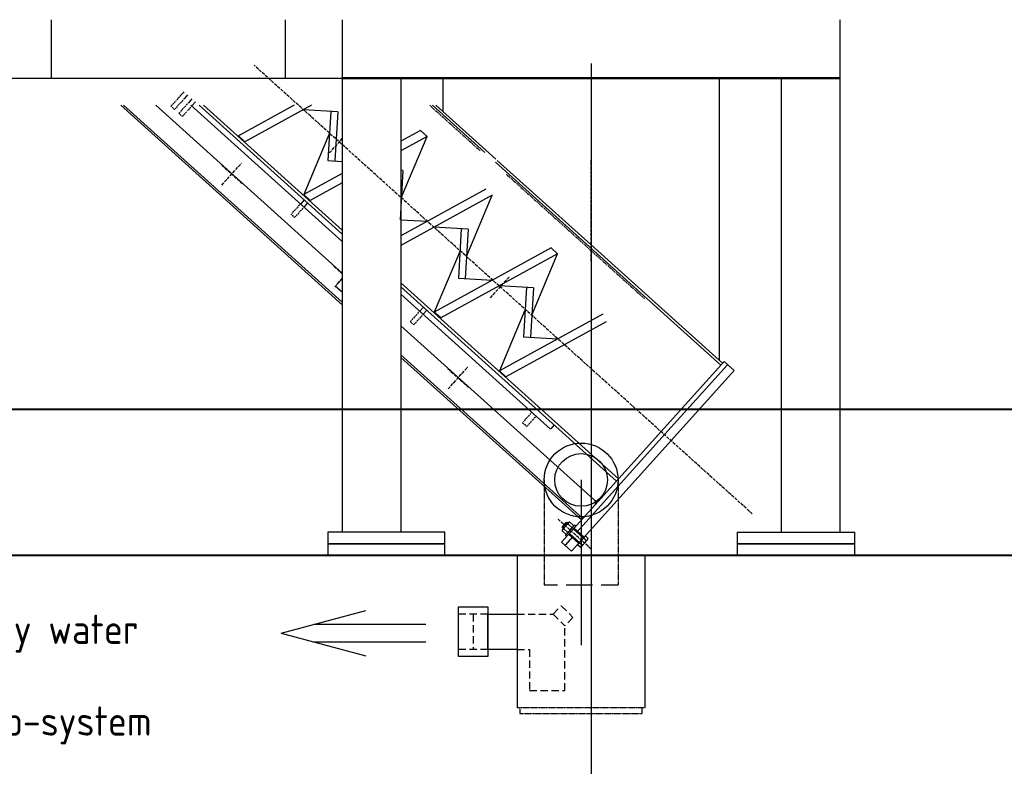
# Model space of a CAD drawing. Header units: millimetres. Extents: x 0 to 62175, y 0 to 44550.
# Tile 23 of 38: x 19505 to 21187, y 28088 to 29364. Entities that reach past the tile are written whole.
import ezdxf

# ---------------------------------------------------------------- set-up
doc = ezdxf.new("R2010")
doc.units = ezdxf.units.MM
for name, pattern in [('DASHED', [0.75, 0.5, -0.25]), ('RS-1', [12, 1.5, -1, 3, -1, 3, -1, 1.5]), ('RS-2', [14, 5, -1, 0, -1, 5, -1, 0, -1])]:
    doc.linetypes.add(name, pattern=pattern)
doc.layers.add('AM_0', color=7, linetype='Continuous', lineweight=50)
doc.layers.add('AM_5', color=3, linetype='Continuous', lineweight=25)
for name, color, linetype in [('Bemaßung', 3, 'Continuous'), ('GRUNDRISS', 7, 'Continuous'), ('HULL TANK', 7, 'Continuous'), ('Kaufteile', 3, 'Continuous'), ('LINIE-05', 5, 'Continuous'), ('MITTEL', 1, 'RS-2'), ('PROCESSING UNIT', 7, 'Continuous'), ('SLS_Flansche_iwt', 5, 'Continuous'), ('Text', 3, 'Continuous'), ('um', 7, 'Continuous'), ('VERDECKT', 150, 'RS-1')]:
    doc.layers.add(name, color=color, linetype=linetype)
doc.styles.add('DIN', font='Din.shx')
doc.styles.get("Standard").update_dxf_attribs({"font": 'ISOCP.SHX'})
doc.dimstyles.new('AM_ISO', dxfattribs={"dimscale": 75, "dimtxt": 3.5, "dimasz": 2.5, "dimexe": 1, "dimexo": 1, "dimgap": 1.5, "dimtad": 1, "dimdsep": 46, "dimtxsty": 'Standard', "dimcen": 0, "dimclrd": 256, "dimclre": 256, "dimclrt": 2, "dimadec": 0, "dimazin": 2, "dimtp": 0.1, "dimtm": 0.1, "dimtfac": 0.71, "dimtdec": 3, "dimtmove": 0, "dimatfit": 3, "dimfxl": 0, "dimtzin": 0, "dimlwd": -1, "dimlwe": -1, "dimarcsym": 0})
doc.dimstyles.new('M1_75', dxfattribs={"dimscale": 75, "dimtxt": 3, "dimasz": 3, "dimexe": 1, "dimexo": 1, "dimgap": 1, "dimtad": 1, "dimdec": 0, "dimzin": 0, "dimdsep": 46, "dimtxsty": 'DIN', "dimcen": 3, "dimclrd": 256, "dimclre": 256, "dimclrt": 2, "dimadec": 0, "dimazin": 0, "dimtfac": 1, "dimtdec": 0, "dimtmove": 0, "dimatfit": 3, "dimfxl": 0, "dimtvp": 1.4, "dimtolj": 1, "dimtzin": 0, "dimlwd": -1, "dimlwe": -1, "dimarcsym": 0})

# ---------------------------------------------------------------- blocks, each defined once
blk = doc.blocks.new('*D237')
at = {"layer": 'Bemaßung'}
for p, q in [((20480.8, 29289), (20480.8, 27359.7)), ((16843.2, 28473.2), (16843.2, 27359.7)), ((17068.2, 27434.7), (20255.8, 27434.7))]:
    blk.add_line(p, q, dxfattribs=at)
for points in [[(17068.2, 27472.2), (17068.2, 27397.2), (16843.2, 27434.7)], [(20255.8, 27472.2), (20255.8, 27397.2), (20480.8, 27434.7)]]:
    blk.add_solid(points, dxfattribs=at)
at = {"layer": 'Defpoints', "color": 0}
for p in [(20480.8, 29364), (16843.2, 28548.2), (20480.8, 27434.7)]:
    blk.add_point(p, dxfattribs=at)
at = {"layer": 'Bemaßung', "color": 2, "insert": (19096.2, 27622.2), "char_height": 225, "attachment_point": 5, "style": 'DIN'}
blk.add_mtext('\\A1;3638', dxfattribs=at)
blk = doc.blocks.new('RS-Schnecke')
at = {"layer": 'Bemaßung', "color": 248}
for q in [(-426.6, -250.4), (-425.5, -271.5)]:
    blk.add_line((-436.6, -261.5), q, dxfattribs=at)
at = {"layer": 'Kaufteile'}
for p, q in [((-43, -665.2), (-49.6, -672.6)), ((-49.6, -672.6), (-49.5, -674)), ((-49.6, -672.8), (-47, -675.1)), ((-41.5, -665.1), (-49.5, -674)), ((-38.4, -665.6), (-48.8, -677.1)), ((-27.6, -669.7), (-43.6, -687.5)), ((-43, -665.2), (-41.5, -665.1)), ((-42.7, -665.2), (-40.2, -667.5)), ((-41.5, -665.1), (-39.6, -666.9)), ((-30.4, -672.8), (-40.8, -684.3)), ((-39.1, -668.1), (-32.8, -673.7)), ((-29.8, -670.3), (-36, -664.7)), ((-25.7, -671.3), (-27.6, -669.7)), ((-49.5, -674), (-47.6, -675.8)), ((-43.2, -685.2), (-49.4, -679.6)), ((-46.4, -676.2), (-40.1, -681.8)), ((-41.8, -689.2), (-43.6, -687.5)), ((-37.7, -684.7), (-20.6, -700.1)), ((-37.1, -684), (-20, -699.5)), ((-30.3, -676.4), (-13.1, -691.9)), ((-29.7, -675.8), (-12.5, -691.2)), ((-9.7, -688.4), (-23.1, -703.3)), ((-11.1, -689.6), (-22, -701.7)), ((-11.1, -689.6), (-10.9, -689.8)), ((-5.2, -692.5), (-9.7, -688.4)), ((-18.6, -707.3), (-23.1, -703.3)), ((-22, -701.8), (-21.8, -701.9)), ((-20, -699.9), (-15.6, -704)), ((-5.8, -695), (-16.2, -706.5)), ((-12.7, -691.8), (-8.2, -695.8))]:
    blk.add_line(p, q, dxfattribs=at)
for centre, radius, start, end in [((-33.9, -680.1), 13.1, 113.2403, 162.7597), ((-36.4, -667.4), 2.74, 82.201, 193.799), ((-32.5, -671), 2.74, 262.201, 13.799), ((-46.8, -678.9), 2.74, 82.201, 193.799), ((-42.8, -682.5), 2.74, 262.201, 13.799), ((-45.3, -669.8), 13.1, 293.2403, 342.7597), ((-18.2, -704.6), 2.74, 262.201, 13.799), ((-20.7, -692), 13.1, 293.2403, 342.7597), ((-7.9, -693.1), 2.74, 262.201, 13.799)]:
    blk.add_arc(centre, radius, start, end, dxfattribs=at)
at = {"layer": 'LINIE-05'}
for p, q in [((-695.2, 70.7), (-701.3, 64)), ((-701.6, 63.7), (-701.3, 64)), ((-695.3, 58.7), (-695.6, 58.3)), ((-689.3, 65.4), (-695.3, 58.7)), ((-688.2, 51.6), (-687.9, 52)), ((-681.9, 58.7), (-687.9, 52)), ((-675.9, 53.3), (-681.9, 46.6)), ((-803.3, 47.5), (-425, -293.2)), ((-798.7, 47.5), (-425, -289)), ((-743.4, 47.5), (-425, -239.2)), ((-683.6, 47.5), (-425, -185.4)), ((-681.9, 46.6), (-682.3, 46.3)), ((-669.4, 47.5), (-425, -172.6)), ((-661.9, 47.5), (-425, -165.9)), ((-507.3, 47.5), (-602.4, -4.8)), ((-477.8, 47.5), (-591.3, -14.8)), ((-432.8, 36.6), (-491.5, 40)), ((-444.7, 37.2), (-449.6, -46.9)), ((-432.8, 36.6), (-437.8, -47.6)), ((-271, 47.5), (-181.3, -33.3)), ((-265, 47.5), (-162.7, -44.7)), ((-291.3, 4.4), (-325, -14)), ((-280.2, -5.6), (-291.3, 4.4)), ((-591.3, -14.8), (-602.4, -4.8)), ((-446.9, -0.2), (-490.9, -105.1)), ((-280.2, -5.6), (-325, -30.2)), ((-324.3, -110.6), (-280.2, -5.6)), ((-449.6, -46.9), (-425, -48.4)), ((-163.1, -49.7), (222, -396.4)), ((-160.4, -46.7), (0, -191.2)), ((-321.4, -63.8), (-326.3, -148)), ((-321.4, -63.8), (-325, -63.6)), ((-425, -68.9), (-490.9, -105.1)), ((-425, -85.1), (-479.8, -115.2)), ((-179.9, -95.9), (-325, -175.6)), ((-490.1, -114), (-496.1, -120.6)), ((-479.8, -115.2), (-490.9, -105.1)), ((-168.7, -106), (-325, -191.8)), ((-212.8, -210.9), (-168.7, -106)), ((-496.5, -121), (-496.1, -120.6)), ((-490.2, -126), (-490.5, -126.4)), ((-484.2, -119.3), (-490.2, -126)), ((-325, -148.1), (-279.7, -150.7)), ((-209.9, -164.2), (-268.5, -160.8)), ((-221.7, -163.5), (-226.7, -247.7)), ((-209.9, -164.2), (-214.8, -248.4)), ((-68.4, -196.3), (-268, -305.9)), ((-223.9, -200.9), (-268, -305.9)), ((-57.3, -206.3), (-68.4, -196.3)), ((0, -191.2), (224.6, -393.4)), ((-57.3, -206.3), (-256.9, -315.9)), ((-101.3, -311.3), (-57.3, -206.3)), ((-226.7, -247.7), (-168.2, -251.1)), ((-325, -255.9), (46.9, -590.8)), ((-325, -262.6), (43.6, -594.5)), ((-98.4, -264.6), (-157.1, -261.1)), ((-110.3, -264.1), (-115.2, -348)), ((-98.4, -264.6), (-103.4, -348.7)), ((-325, -275.4), (-69.2, -505.8)), ((-286.5, -297.3), (-292.5, -304)), ((-280.6, -302.7), (-286.6, -309.3)), ((-112.5, -301.3), (-156.5, -406.3)), ((-292.9, -304.4), (-292.5, -304)), ((-286.6, -309.3), (-286.9, -309.7)), ((-256.9, -315.9), (-268, -305.9)), ((20, -309.3), (-156.5, -406.3)), ((-325, -329.2), (10.4, -631.3)), ((25.6, -322.4), (-145.4, -416.3)), ((-115.2, -348), (-56.7, -351.5)), ((-325, -379), (-14.3, -658.8)), ((-325, -383.2), (-16.4, -661.1)), ((227.3, -390.4), (120.2, -509.3)), ((233.3, -395.8), (126.2, -514.7)), ((227.3, -390.4), (244.4, -405.8)), ((-145.4, -416.3), (-156.5, -406.3)), ((244.4, -405.8), (137.3, -524.7)), ((-62.8, -498.7), (-68.8, -505.4)), ((120.2, -509.3), (-50.4, -698.8)), ((126.2, -514.7), (-23.7, -681.2)), ((137.3, -524.7), (-33.3, -714.2)), ((7.8, -634.2), (7.5, -627.1)), ((-38.3, -685.5), (-21.2, -700.9)), ((-29, -675.1), (-11.9, -690.5)), ((-50.4, -698.8), (-33.3, -714.2)), ((-31.7, -690.1), (-44.4, -704.2))]:
    blk.add_line(p, q, dxfattribs=at)
at = {"layer": 'MITTEL'}
for p, q in [((275.5, -650.6), (-575.4, 115.6)), ((-446.9, -33.8), (-425, -9.5)), ((0, -218.7), (0, -46.3)), ((-595.6, -86.9), (-632.8, -53.5)), ((-630.9, -88.8), (-597.5, -51.6)), ((-425, -240.6), (-439.6, -227.4)), ((-437.7, -262.7), (-425, -248.6)), ((-171.9, -281.4), (-138.5, -244.2)), ((-209.2, -434.9), (-246.4, -401.4)), ((-244.1, -437), (-210.7, -399.9)), ((0.2, -710.7), (-57.4, -658.9))]:
    blk.add_line(p, q, dxfattribs=at)
at = {"layer": 'VERDECKT'}
for p, q in [((-701.6, 63.7), (-717.7, 45.8)), ((-695.6, 58.3), (-711.7, 40.5)), ((-688.2, 51.6), (-704.3, 33.8)), ((-711.7, 40.5), (-717.7, 45.8)), ((-698.3, 28.4), (-704.3, 33.8)), ((-682.3, 46.3), (-698.3, 28.4)), ((-275.6, 47.5), (-189.7, -29.9)), ((-145.1, -70), (91.6, -283.1)), ((-496.5, -121), (-512.5, -138.9)), ((-490.5, -126.4), (-506.6, -144.2)), ((-506.6, -144.2), (-512.5, -138.9)), ((-292.9, -304.4), (-308.9, -322.2)), ((-286.9, -309.7), (-303, -327.5)), ((-303, -327.5), (-308.9, -322.2)), ((-101.1, -477), (-117.2, -494.8)), ((-93.4, -483.3), (-109.8, -501.5)), ((-109.8, -501.5), (-117.2, -494.8))]:
    blk.add_line(p, q, dxfattribs=at)
blk = doc.blocks.new('1700-PU-SV')
at = {"layer": 'AM_0'}
blk.add_line((-425, -100), (425, -100), dxfattribs=at)
at = {"layer": 'Text'}
for radius in [63.1, 45]:
    blk.add_circle((-17, -786.5), radius, dxfattribs=at)
at = {"layer": 'um'}
for p, q in [((-922.4, 0), (-922.4, -100)), ((-425, 0), (-425, -875.8)), ((425, 0), (425, -875.8)), ((-522.4, 0), (-522.4, -100)), ((-1225, -100), (-425, -100)), ((-325, -100), (-325, -875.8)), ((-253, -100), (-253, -157.1)), ((218.8, -100), (218.8, -581.9)), ((325, -100), (325, -875.8)), ((-17, -786.5), (-17, -1068.7))]:
    blk.add_line(p, q, dxfattribs=at)
at = {"layer": 'um', "linetype": 'RS-1', "ltscale": 15}
blk.add_line((-80, -965.8), (46.1, -965.8), dxfattribs=at)
at = {"layer": 'um'}
for points in [[(-450, -895.8), (-250, -895.8), (-250, -875.8), (-450, -875.8)], [(450, -895.8), (250, -895.8), (250, -875.8), (450, -875.8)], [(-450, -915.8), (-250, -915.8), (-250, -895.8), (-450, -895.8)], [(450, -915.8), (250, -915.8), (250, -895.8), (450, -895.8)]]:
    blk.add_lwpolyline(points, close=True, dxfattribs=at)
at = {"layer": 'SLS_Flansche_iwt'}
blk.add_blockref('RS-Schnecke', (0, -193.8), dxfattribs=at)
blk = doc.blocks.new('HULL TANK-SV')
at = {"layer": 'HULL TANK', "linetype": 'DASHED', "ltscale": 25}
for p, q in [((161.5, 30.1), (175.6, 44.3)), ((175.6, 44.3), (195.6, 24.3)), ((50, 30.1), (0, 30.1)), ((25, 30.1), (25, -30.2)), ((100, 30.1), (161.5, 30.1)), ((161.5, 30.1), (181.5, 10.1)), ((195.6, 24.3), (181.5, 10.1)), ((181.5, -100.2), (181.5, 10.1)), ((50, -30.2), (0, -30.2)), ((100, -30.2), (121.2, -30.2)), ((121.2, -30.2), (121.2, -100.2)), ((121.2, -100.2), (181.5, -100.2))]:
    blk.add_line(p, q, dxfattribs=at)
at = {"layer": 'HULL TANK', "linetype": 'DASHED'}
for p, q in [((319, -130), (100, -130)), ((105, -130), (105, -140)), ((314, -140), (314, -130)), ((105, -140), (314, -140))]:
    blk.add_line(p, q, dxfattribs=at)
at = {"layer": 'HULL TANK'}
blk.add_lwpolyline([(319, -130), (319, 130), (100, 130), (100, -130)], dxfattribs=at)
for points in [[(50, -42.5), (0, -42.5), (0, 42.5), (50, 42.5)], [(100, -30.2), (50, -30.2), (50, 30.1), (100, 30.1)]]:
    blk.add_lwpolyline(points, close=True, dxfattribs=at)
blk = doc.blocks.new('*D196')
at = {"layer": 'AM_5'}
for p, q in [((18493.2, 28373.2), (18493.2, 26763.4)), ((22743.2, 28373.2), (22743.2, 26763.4)), ((18680.7, 26838.4), (22555.7, 26838.4))]:
    blk.add_line(p, q, dxfattribs=at)
for points in [[(18680.7, 26869.6), (18680.7, 26807.1), (18493.2, 26838.4)], [(22555.7, 26869.6), (22555.7, 26807.1), (22743.2, 26838.4)]]:
    blk.add_solid(points, dxfattribs=at)
at = {"layer": 'Defpoints', "color": 0}
for p in [(18493.2, 28448.2), (22743.2, 28448.2), (22743.2, 26838.4)]:
    blk.add_point(p, dxfattribs=at)
at = {"layer": 'AM_5', "color": 2, "insert": (20618.2, 27082.2), "char_height": 262.5, "attachment_point": 5}
blk.add_mtext('4250', dxfattribs=at)
blk = doc.blocks.new('*D215')
at = {"layer": 'Bemaßung'}
for p, q in [((20864.9, 31148.1), (21991.6, 31148.1)), ((21916.6, 30923.1), (21916.6, 28673.2)), ((20864.9, 28448.2), (21991.6, 28448.2))]:
    blk.add_line(p, q, dxfattribs=at)
for points in [[(21879.1, 30923.1), (21954.1, 30923.1), (21916.6, 31148.1)], [(21879.1, 28673.2), (21954.1, 28673.2), (21916.6, 28448.2)]]:
    blk.add_solid(points, dxfattribs=at)
at = {"layer": 'Defpoints', "color": 0}
for p in [(20789.9, 31148.1), (20789.9, 28448.2), (21916.6, 28448.2)]:
    blk.add_point(p, dxfattribs=at)
at = {"layer": 'Bemaßung', "color": 2, "insert": (21729.1, 29798.2), "char_height": 225, "attachment_point": 5, "rotation": 90, "style": 'DIN'}
blk.add_mtext('\\A1;2700', dxfattribs=at)

msp = doc.modelspace()

# ---------------------------------------------------------------- linework, layer by layer
at = {"layer": 'GRUNDRISS', "lineweight": 40}
for p, q in [((22743.18, 28698.222), (5068.174, 28698.222)), ((22743.18, 28448.222), (5068.174, 28448.222))]:
    msp.add_line(p, q, dxfattribs=at)
at = {"layer": 'HULL TANK', "linetype": 'DASHED'}
for p, q in [((20400.734, 28577.564), (20400.734, 28398.222)), ((20526.892, 28577.564), (20526.892, 28398.222))]:
    msp.add_line(p, q, dxfattribs=at)
at = {"layer": 'um'}
for p, q in [((19951.263, 28315.865), (20096.152, 28354.687)), ((20007.244, 28330.865), (20198.467, 28330.865)), ((19951.263, 28315.865), (20096.152, 28277.042)), ((20007.244, 28300.865), (20198.467, 28300.865))]:
    msp.add_line(p, q, dxfattribs=at)

# ---------------------------------------------------------------- block references
at = {"layer": 'HULL TANK', "linetype": 'DASHED'}
msp.add_blockref('HULL TANK-SV', (20254.313, 28318.222), dxfattribs=at)
at = {"layer": 'PROCESSING UNIT'}
msp.add_blockref('1700-PU-SV', (20480.783, 29364.048), dxfattribs=at)

# ---------------------------------------------------------------- texts
at = {"layer": 'Bemaßung'}
for s, p in [('grey water', (19401.999, 28297.41)), ('ship-system', (19398.472, 28140.63))]:
    msp.add_text(s, height=50, dxfattribs=at).set_placement(p)

# ---------------------------------------------------------------- dimensions: what is measured, and where the dimension line sits
at = {"layer": 'AM_5'}
dim = msp.add_linear_dim(base=(22743.18, 26838.379), p1=(18493.18, 28448.222), p2=(22743.18, 28448.222), angle=0, dimstyle='AM_ISO', dxfattribs=at)
dim.commit()
dim.dimension.update_dxf_attribs({"geometry": '*D196', "text_midpoint": (20618.18, 27082.155)})
at = {"layer": 'Bemaßung'}
dim = msp.add_linear_dim(base=(21916.628, 28448.222), p1=(20789.896, 31148.14), p2=(20789.896, 28448.222), angle=90, dimstyle='M1_75', dxfattribs=at)
dim.commit()
dim.dimension.update_dxf_attribs({"geometry": '*D215', "text_midpoint": (21729.128, 29798.181)})
dim = msp.add_linear_dim(base=(20480.783, 27434.713), p1=(16843.18, 28548.222), p2=(20480.783, 29364.048), dimstyle='M1_75', dxfattribs=at)
dim.commit()
dim.dimension.update_dxf_attribs({"geometry": '*D237', "text_midpoint": (19096.18, 27434.713), "dimtype": 160})

doc.saveas('drawing.dxf')
